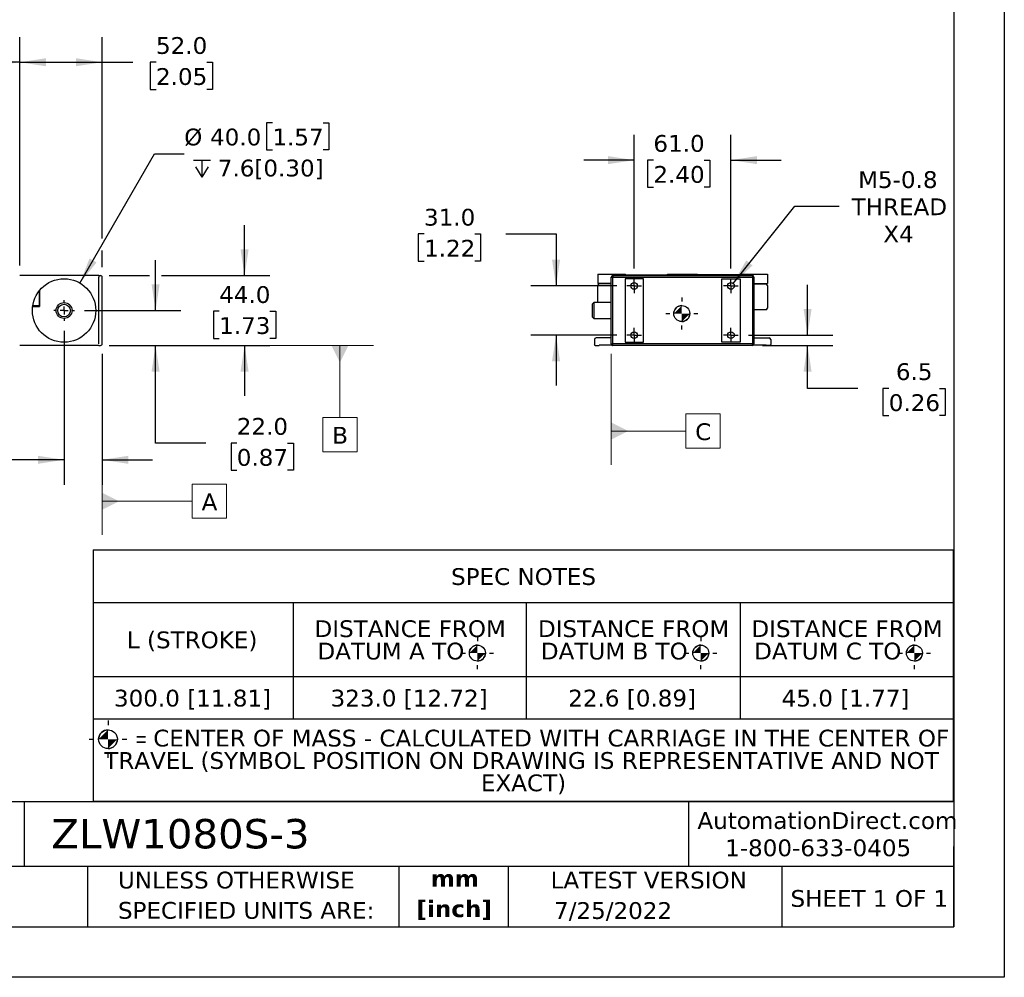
# Model space of a CAD drawing. Header units: millimetres. Extents: x 0 to 1397, y 0 to 1080.
# Tile 5 of 7: x 776 to 1397, y 0 to 604. Entities that reach past the tile are written whole.
import ezdxf

# ---------------------------------------------------------------- set-up
doc = ezdxf.new("R2010")
doc.units = ezdxf.units.MM
doc.header["$LTSCALE"] = 5
doc.linetypes.add('SLD-Center', pattern=[19.05, 15.24, -1.27, 1.27, -1.27])
doc.linetypes.add('SLD-Solid', pattern=[0])
doc.layers.add('CENTER', color=40, linetype='SLD-Center')
doc.layers.add('DIMENSIONS', color=140, linetype='SLD-Solid', lineweight=25)
doc.layers.add('TEXT', color=140, linetype='SLD-Solid', lineweight=25)
doc.styles.add('SLDTEXTSTYLE0', font='VERDANA.TTF')
doc.styles.add('SLDTEXTSTYLE1', font='VERDANAB.TTF')
doc.styles.add('SLDTEXTSTYLE2', font='GOTHIC.TTF', dxfattribs={"width": 0.913})
doc.dimstyles.new('SLDDIMSTYLE0', dxfattribs={"dimtxt": 10.790039, "dimasz": 16.51, "dimexe": 0, "dimexo": 0.0625, "dimgap": 2.69751, "dimtad": 0, "dimtih": 1, "dimtoh": 1, "dimrnd": 1e-09, "dimzin": 4, "dimdsep": 46, "dimtxsty": 'SLDTEXTSTYLE0', "dimsah": 1, "dimcen": 0.09, "dimadec": 0, "dimazin": 1, "dimtfac": 1, "dimtofl": 0, "dimtmove": 0, "dimatfit": 3, "dimfxl": 0, "dimfrac": 2, "dimtolj": 1, "dimtzin": 12, "dimarcsym": 0})
doc.dimstyles.new('SLDDIMSTYLE1', dxfattribs={"dimtxt": 10.790039, "dimasz": 16.51, "dimexe": 0, "dimexo": 0.0625, "dimgap": 2.69751, "dimtad": 0, "dimtih": 1, "dimtoh": 1, "dimrnd": 1e-09, "dimzin": 12, "dimdsep": 46, "dimtxsty": 'SLDTEXTSTYLE0', "dimsah": 1, "dimcen": 0.09, "dimadec": 0, "dimazin": 3, "dimtfac": 1, "dimtofl": 0, "dimtmove": 0, "dimatfit": 3, "dimfxl": 0, "dimfrac": 2, "dimtolj": 1, "dimtzin": 12, "dimarcsym": 0})
doc.dimstyles.new('SLDDIMSTYLE2', dxfattribs={"dimtxt": 10.790039, "dimasz": 16.51, "dimexe": 0, "dimexo": 0.0625, "dimgap": 2.69751, "dimtad": 0, "dimtih": 1, "dimtoh": 1, "dimrnd": 1e-09, "dimzin": 4, "dimdsep": 46, "dimtxsty": 'SLDTEXTSTYLE0', "dimsah": 1, "dimcen": 0.09, "dimadec": 0, "dimazin": 1, "dimtfac": 1, "dimtmove": 0, "dimatfit": 0, "dimfxl": 0, "dimfrac": 2, "dimtolj": 1, "dimtzin": 12, "dimarcsym": 0})
doc.dimstyles.new('SLDDIMSTYLE3', dxfattribs={"dimtxt": 10.790039, "dimasz": 16.51, "dimexe": 0, "dimexo": 0.0625, "dimgap": 2.69751, "dimtad": 0, "dimtih": 1, "dimtoh": 1, "dimrnd": 1e-09, "dimzin": 4, "dimdsep": 46, "dimtxsty": 'SLDTEXTSTYLE0', "dimsah": 1, "dimcen": 0, "dimadec": 0, "dimazin": 1, "dimtfac": 1, "dimtofl": 0, "dimtmove": 0, "dimatfit": 3, "dimfxl": 0, "dimfrac": 2, "dimtolj": 1, "dimtzin": 12, "dimarcsym": 0})
doc.dimstyles.new('SLDDIMSTYLE5', dxfattribs={"dimtxt": 10.790039, "dimasz": 16.51, "dimexe": 0, "dimexo": 0.0625, "dimgap": 2.69751, "dimtad": 0, "dimtih": 1, "dimtoh": 1, "dimrnd": 1e-09, "dimzin": 12, "dimdsep": 46, "dimtxsty": 'SLDTEXTSTYLE0', "dimsah": 1, "dimcen": 0.09, "dimadec": 0, "dimazin": 3, "dimtfac": 1, "dimtmove": 0, "dimatfit": 0, "dimfxl": 0, "dimfrac": 2, "dimtolj": 1, "dimtzin": 12, "dimarcsym": 0})
doc.dimstyles.new('SLDDIMSTYLE6', dxfattribs={"dimtxt": 10.790039, "dimasz": 16.51, "dimexe": 0, "dimexo": 0.0625, "dimgap": 2.69751, "dimtad": 0, "dimtih": 1, "dimtoh": 1, "dimrnd": 1e-09, "dimzin": 12, "dimdsep": 46, "dimtxsty": 'SLDTEXTSTYLE0', "dimsah": 1, "dimcen": 0, "dimadec": 0, "dimazin": 3, "dimtfac": 1, "dimtofl": 0, "dimtmove": 0, "dimatfit": 3, "dimfxl": 0, "dimfrac": 2, "dimtolj": 1, "dimtzin": 12, "dimarcsym": 0})

# ---------------------------------------------------------------- blocks, each defined once
blk = doc.blocks.new('SW_NOTE_0')
at = {"layer": 'TEXT', "color": 0, "char_height": 10.583, "attachment_point": 2, "style": 'SLDTEXTSTYLE1'}
for s, insert in [('mm', (14.22, 13.44)), ('[inch]', (13.8, -5.67))]:
    blk.add_mtext(s, dxfattribs=dict(at, insert=insert))
blk = doc.blocks.new('SW_NOTE_0_1')
at = {"layer": 'TEXT', "color": 0, "char_height": 10.5833, "attachment_point": 1, "style": 'SLDTEXTSTYLE0'}
for s, insert in [('UNLESS OTHERWISE ', (0, 13.44)), ('SPECIFIED UNITS ARE:', (0, -5.67))]:
    blk.add_mtext(s, dxfattribs=dict(at, insert=insert))
blk = doc.blocks.new('SW_SYMBOL_MOD_COM')
at = {"layer": 'TEXT', "color": 0}
for p, q in [((2500, 7500), (2500, 6250)), ((-2500, 2500), (-1250, 2500)), ((6250, 2500), (7500, 2500)), ((2500, -2500), (2500, -1250))]:
    blk.add_line(p, q, dxfattribs=at)
blk.add_circle((2500, 2500), 2500, dxfattribs=at)
for start, end in [(90, 180), (270, 0)]:
    blk.add_arc((2500, 2500), 2500, start, end, dxfattribs=at)
for points in [[(2500, 2500), (0, 2500), (2500, 5000)], [(2500, 2500), (5000, 2500), (2500, 0)]]:
    blk.add_solid(points, dxfattribs=at)
blk = doc.blocks.new('SW_TABLEANNOTATION_0')
at = {"layer": 'TEXT', "color": 0}
for p, q in [((0, 0), (0, -33.07)), ((0, 0), (126.28, 0)), ((126.28, 0), (273.15, 0)), ((273.15, 0), (408.07, 0)), ((408.07, 0), (542.38, 0)), ((542.38, 0), (542.38, -33.07)), ((0, -33.07), (0, -79.87)), ((0, -33.07), (126.28, -33.07)), ((126.28, -33.07), (126.28, -79.87)), ((126.28, -33.07), (273.15, -33.07)), ((273.15, -33.07), (273.15, -79.87)), ((273.15, -33.07), (408.07, -33.07)), ((408.07, -33.07), (408.07, -79.87)), ((408.07, -33.07), (542.38, -33.07)), ((542.38, -33.07), (542.38, -79.87)), ((0, -79.87), (0, -106.56)), ((0, -79.87), (126.28, -79.87)), ((126.28, -79.87), (126.28, -106.56)), ((126.28, -79.87), (273.15, -79.87)), ((273.15, -79.87), (273.15, -106.56)), ((273.15, -79.87), (408.07, -79.87)), ((408.07, -79.87), (408.07, -106.56)), ((408.07, -79.87), (542.38, -79.87)), ((542.38, -79.87), (542.38, -106.56)), ((0, -106.56), (0, -158.54)), ((0, -106.56), (126.28, -106.56)), ((126.28, -106.56), (273.15, -106.56)), ((273.15, -106.56), (408.07, -106.56)), ((408.07, -106.56), (542.38, -106.56)), ((542.38, -106.56), (542.38, -158.54)), ((0, -158.54), (126.28, -158.54)), ((126.28, -158.54), (273.15, -158.54)), ((273.15, -158.54), (408.07, -158.54)), ((408.07, -158.54), (542.38, -158.54))]:
    blk.add_line(p, q, dxfattribs=at)
for p, xscale, yscale, zscale in [((237.31, -70.09), 0.002016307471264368, 0.002016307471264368, 0.002016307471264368), ((378.23, -70.09), 0.002016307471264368, 0.002016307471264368, 0.002016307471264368), ((512.93, -70.09), 0.002016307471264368, 0.002016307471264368, 0.002016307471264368), ((3.51, -125.29), 0.0023657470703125, 0.0023657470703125, 0.0023657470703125)]:
    blk.add_blockref('SW_SYMBOL_MOD_COM', p, dxfattribs=dict(at, xscale=xscale, yscale=yscale, zscale=zscale))
at = {"layer": 'TEXT', "color": 0, "attachment_point": 1}
for s, insert, char_height, style in [('SPEC NOTES', (225.78, -11.47), 10.583, 'SLDTEXTSTYLE0'), ('DISTANCE FROM ', (139.68, -44.35), 10.5833, 'SLDTEXTSTYLE0'), ('DISTANCE FROM ', (280.58, -44.35), 10.5833, 'SLDTEXTSTYLE0'), ('DISTANCE FROM ', (415.19, -44.35), 10.5833, 'SLDTEXTSTYLE0'), ('L (STROKE)', (21.33, -51.4), 10.583, 'SLDTEXTSTYLE0'), ('DATUM A TO ', (141.53, -58.46), 10.5833, 'SLDTEXTSTYLE0'), ('DATUM B TO ', (282.41, -58.46), 10.5833, 'SLDTEXTSTYLE0'), ('DATUM C TO ', (416.94, -58.46), 10.5833, 'SLDTEXTSTYLE0'), ('300.0 [11.81]', (13.21, -88.15), 10.5833, 'SLDTEXTSTYLE0'), ('323.0 [12.72]', (149.78, -88.15), 10.5833, 'SLDTEXTSTYLE0'), ('22.6 [0.89]', (299.66, -88.15), 10.5833, 'SLDTEXTSTYLE0'), ('45.0 [1.77]', (434.27, -88.15), 10.5833, 'SLDTEXTSTYLE0'), ('= ', (27.05, -114.75), 9.26, 'SLDTEXTSTYLE2'), ('CENTER OF MASS - CALCULATED WITH CARRIAGE IN THE CENTER OF ', (37.94, -113.37), 10.5833, 'SLDTEXTSTYLE0'), ('TRAVEL (SYMBOL POSITION ON DRAWING IS REPRESENTATIVE AND NOT ', (7.07, -127.48), 10.5833, 'SLDTEXTSTYLE0'), ('EXACT)', (244.6, -141.59), 10.583, 'SLDTEXTSTYLE0')]:
    blk.add_mtext(s, dxfattribs=dict(at, insert=insert, char_height=char_height, style=style))
blk = doc.blocks.new('_D_1')
at = {"layer": 'DIMENSIONS'}
for p, q in [((478.23, 448.93), (478.23, 593.05)), ((776.07, 448.93), (776.07, 593.05)), ((741.38, 584.23), (737.85, 577.17)), ((748.44, 570.12), (741.38, 584.23)), ((478.23, 577.17), (581.03, 577.17)), ((737.85, 577.17), (656.23, 577.17)), ((751.96, 577.17), (748.44, 570.12)), ((776.07, 577.17), (751.96, 577.17))]:
    blk.add_line(p, q, dxfattribs=at)
for points in [[(478.23, 577.17), (494.74, 574.63), (494.74, 579.71)], [(776.07, 577.17), (759.56, 579.71), (759.56, 574.63)]]:
    blk.add_solid(points, dxfattribs=at)
at = {"layer": 'DIMENSIONS', "insert": (583.45, 582.04), "char_height": 10.583, "attachment_point": 1, "style": 'SLDTEXTSTYLE0'}
blk.add_mtext('L + 150.0', dxfattribs=at)
blk = doc.blocks.new('_D_2')
at = {"layer": 'DIMENSIONS'}
for p, q in [((776.07, 448.93), (776.07, 593.05)), ((828.07, 465.96), (828.07, 593.05)), ((776.07, 577.17), (828.07, 577.17)), ((828.07, 577.17), (847.42, 577.17)), ((862.04, 577.17), (858.42, 577.17)), ((858.42, 577.17), (858.42, 560.02)), ((894.1, 577.17), (897.73, 577.17)), ((897.73, 577.17), (897.73, 560.02)), ((858.42, 560.02), (862.04, 560.02)), ((897.73, 560.02), (894.1, 560.02)), ((828.07, 447.93), (828.07, 458.34))]:
    blk.add_line(p, q, dxfattribs=at)
for points in [[(776.07, 577.17), (792.58, 574.63), (792.58, 579.71)], [(828.07, 577.17), (811.56, 579.71), (811.56, 574.63)]]:
    blk.add_solid(points, dxfattribs=at)
at = {"layer": 'DIMENSIONS', "char_height": 10.583, "attachment_point": 1, "style": 'SLDTEXTSTYLE0'}
for s, insert in [('52.0', (862.04, 593.03)), ('2.05', (862.04, 573.46))]:
    blk.add_mtext(s, dxfattribs=dict(at, insert=insert))
blk = doc.blocks.new('_D_4')
at = {"layer": 'DIMENSIONS'}
for p, q in [((861.77, 420.58), (861.77, 452.33)), ((816.96, 420.58), (877.65, 420.58)), ((832.42, 398.58), (877.65, 398.58)), ((861.77, 336.96), (861.77, 398.58)), ((893.52, 336.96), (861.77, 336.96)), ((912.97, 336.96), (909.35, 336.96)), ((909.35, 336.96), (909.35, 319.81)), ((945.04, 336.96), (948.66, 336.96)), ((948.66, 336.96), (948.66, 319.81)), ((909.35, 319.81), (912.97, 319.81)), ((948.66, 319.81), (945.04, 319.81))]:
    blk.add_line(p, q, dxfattribs=at)
for points in [[(861.77, 420.58), (864.31, 437.09), (859.23, 437.09)], [(861.77, 398.58), (859.23, 382.07), (864.31, 382.07)]]:
    blk.add_solid(points, dxfattribs=at)
at = {"layer": 'DIMENSIONS', "char_height": 10.583, "attachment_point": 1, "style": 'SLDTEXTSTYLE0'}
for s, insert in [('22.0', (912.97, 352.81)), ('0.87', (912.97, 333.25))]:
    blk.add_mtext(s, dxfattribs=dict(at, insert=insert))
blk = doc.blocks.new('_D_5')
at = {"layer": 'DIMENSIONS'}
for p, q in [((917.89, 442.58), (917.89, 474.33)), ((832.42, 442.58), (857.96, 442.58)), ((865.58, 442.58), (933.77, 442.58)), ((901.86, 420.08), (898.24, 420.08)), ((898.24, 420.08), (898.24, 402.93)), ((933.92, 420.08), (937.55, 420.08)), ((937.55, 420.08), (937.55, 402.93)), ((832.42, 398.58), (933.77, 398.58)), ((898.24, 402.93), (901.86, 402.93)), ((917.89, 398.58), (917.89, 366.83)), ((937.55, 402.93), (933.92, 402.93))]:
    blk.add_line(p, q, dxfattribs=at)
for points in [[(917.89, 442.58), (920.43, 459.09), (915.35, 459.09)], [(917.89, 398.58), (915.35, 382.07), (920.43, 382.07)]]:
    blk.add_solid(points, dxfattribs=at)
at = {"layer": 'DIMENSIONS', "char_height": 10.583, "attachment_point": 1, "style": 'SLDTEXTSTYLE0'}
for s, insert in [('44.0', (901.86, 435.94)), ('1.73', (901.86, 416.38))]:
    blk.add_mtext(s, dxfattribs=dict(at, insert=insert))
blk = doc.blocks.new('_D_7')
at = {"layer": 'DIMENSIONS'}
for p, q in [((804.07, 407.69), (804.07, 310.53)), ((828.07, 393.23), (828.07, 310.53)), ((718.81, 326.41), (715.19, 326.41)), ((715.19, 326.41), (715.19, 309.26)), ((750.87, 326.41), (754.5, 326.41)), ((754.5, 326.41), (754.5, 309.26)), ((804.07, 326.41), (765.5, 326.41)), ((828.07, 326.41), (859.82, 326.41)), ((715.19, 309.26), (718.81, 309.26)), ((754.5, 309.26), (750.87, 309.26))]:
    blk.add_line(p, q, dxfattribs=at)
for points in [[(804.07, 326.41), (787.56, 328.95), (787.56, 323.87)], [(828.07, 326.41), (844.58, 323.87), (844.58, 328.95)]]:
    blk.add_solid(points, dxfattribs=at)
at = {"layer": 'DIMENSIONS', "char_height": 10.583, "attachment_point": 1, "style": 'SLDTEXTSTYLE0'}
for s, insert in [('24.0', (718.81, 342.27)), ('0.94', (718.81, 322.7))]:
    blk.add_mtext(s, dxfattribs=dict(at, insert=insert))
blk = doc.blocks.new('SW_SYMBOL_HOLE_DEPTH')
at = {"layer": 'DIMENSIONS', "color": 0}
for p, q in [((0, 4375), (4000, 4375)), ((500, 2775), (2000, 375)), ((2000, 4375), (2000, 375)), ((3500, 2775), (2000, 375))]:
    blk.add_line(p, q, dxfattribs=at)
blk = doc.blocks.new('_D_8')
at = {"layer": 'DIMENSIONS'}
for p, q in [((935.43, 539.02), (931.8, 539.02)), ((931.8, 539.02), (931.8, 521.87)), ((967.49, 539.02), (971.11, 539.02)), ((971.11, 539.02), (971.11, 521.87)), ((931.8, 521.87), (935.43, 521.87)), ((971.11, 521.87), (967.49, 521.87)), ((814.07, 437.9), (861.16, 519.46)), ((861.16, 519.46), (879.82, 519.46))]:
    blk.add_line(p, q, dxfattribs=at)
blk.add_solid([(814.07, 437.9), (824.53, 450.93), (820.13, 453.47)], dxfattribs=at)
at = {"layer": 'DIMENSIONS', "xscale": 0.002688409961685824, "yscale": 0.002688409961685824, "zscale": 0.002688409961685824}
blk.add_blockref('SW_SYMBOL_HOLE_DEPTH', (885.58, 503.74), dxfattribs=at)
at = {"layer": 'DIMENSIONS', "char_height": 10.583, "attachment_point": 1, "style": 'SLDTEXTSTYLE0'}
for s, insert in [('%%c', (879.82, 535.32)), ('40.0', (896.12, 535.32)), ('1.57', (935.43, 535.32)), ('7.6[0.30]', (901.01, 515.75))]:
    blk.add_mtext(s, dxfattribs=dict(at, insert=insert))
blk = doc.blocks.new('SW_CENTERMARKSYMBOL_4')
at = {"layer": 'CENTER', "color": 0}
for p, q in [((0, 5.08), (0, 6.54)), ((-5.08, 0), (-6.54, 0)), ((0, 0), (-2.54, 0)), ((0, 0), (0, 2.54)), ((0, 0), (0, -2.54)), ((0, 0), (2.54, 0)), ((5.08, 0), (6.54, 0)), ((0, -5.08), (0, -6.54))]:
    blk.add_line(p, q, dxfattribs=at)
blk = doc.blocks.new('SW_DATUMTAG_0')
at = {"color": 0, "linetype": 'SLD-Solid', "lineweight": 18}
for p, q in [((-62.74, 101.5), (-62.74, -12.7)), ((-5.97, -2.22), (-5.97, 19.36)), ((-5.97, 19.36), (15.61, 19.36)), ((15.61, 19.36), (15.61, -2.22)), ((-62.74, 8.57), (-5.97, 8.57)), ((15.61, -2.22), (-5.97, -2.22))]:
    blk.add_line(p, q, dxfattribs=at)
at = {"color": 0, "linetype": 'SLD-Solid', "lineweight": 0}
blk.add_solid([(-62.74, 3.18), (-62.74, 13.97), (-51.95, 8.57)], dxfattribs=at)
at = {"color": 0, "linetype": 'Continuous', "lineweight": 0, "insert": (0, 13.44), "char_height": 10.58, "attachment_point": 1, "style": 'SLDTEXTSTYLE0'}
blk.add_mtext('A', dxfattribs=at)
blk = doc.blocks.new('SW_DATUMTAG_1')
at = {"color": 0, "linetype": 'SLD-Solid', "lineweight": 18}
for p, q in [((-140.75, 64.84), (26.11, 64.84)), ((4.84, 64.84), (4.84, 19.36)), ((-5.95, -2.22), (-5.95, 19.36)), ((-5.95, 19.36), (15.63, 19.36)), ((15.63, 19.36), (15.63, -2.22)), ((15.63, -2.22), (-5.95, -2.22))]:
    blk.add_line(p, q, dxfattribs=at)
at = {"color": 0, "linetype": 'SLD-Solid', "lineweight": 0}
blk.add_solid([(10.24, 64.84), (-0.55, 64.84), (4.84, 54.05)], dxfattribs=at)
at = {"color": 0, "linetype": 'Continuous', "lineweight": 0, "insert": (0, 13.44), "char_height": 10.58, "attachment_point": 1, "style": 'SLDTEXTSTYLE0'}
blk.add_mtext('B', dxfattribs=at)
blk = doc.blocks.new('_D_10')
at = {"layer": 'DIMENSIONS'}
for p, q in [((1163.63, 447.07), (1163.63, 531.3)), ((1224.63, 447.07), (1224.63, 531.3)), ((1163.63, 515.43), (1131.88, 515.43)), ((1175.7, 515.43), (1172.08, 515.43)), ((1172.08, 515.43), (1172.08, 498.28)), ((1207.77, 515.43), (1211.39, 515.43)), ((1211.39, 515.43), (1211.39, 498.28)), ((1224.63, 515.43), (1256.38, 515.43)), ((1172.08, 498.28), (1175.7, 498.28)), ((1211.39, 498.28), (1207.77, 498.28))]:
    blk.add_line(p, q, dxfattribs=at)
for points in [[(1163.63, 515.43), (1147.12, 517.97), (1147.12, 512.89)], [(1224.63, 515.43), (1241.14, 512.89), (1241.14, 517.97)]]:
    blk.add_solid(points, dxfattribs=at)
at = {"layer": 'DIMENSIONS', "char_height": 10.583, "attachment_point": 1, "style": 'SLDTEXTSTYLE0'}
for s, insert in [('61.0', (1175.7, 531.28)), ('2.40', (1175.7, 511.72))]:
    blk.add_mtext(s, dxfattribs=dict(at, insert=insert))
blk = doc.blocks.new('_D_11')
at = {"layer": 'DIMENSIONS'}
for p, q in [((1031.06, 468.87), (1027.44, 468.87)), ((1027.44, 468.87), (1027.44, 451.73)), ((1063.13, 468.87), (1066.75, 468.87)), ((1066.75, 468.87), (1066.75, 451.73)), ((1082.58, 468.87), (1114.33, 468.87)), ((1114.33, 468.87), (1114.33, 436.08)), ((1027.44, 451.73), (1031.06, 451.73)), ((1066.75, 451.73), (1063.13, 451.73)), ((1152.64, 436.08), (1098.46, 436.08)), ((1152.64, 405.08), (1098.46, 405.08)), ((1114.33, 405.08), (1114.33, 373.33))]:
    blk.add_line(p, q, dxfattribs=at)
for points in [[(1114.33, 436.08), (1116.87, 452.59), (1111.79, 452.59)], [(1114.33, 405.08), (1111.79, 388.57), (1116.87, 388.57)]]:
    blk.add_solid(points, dxfattribs=at)
at = {"layer": 'DIMENSIONS', "char_height": 10.583, "attachment_point": 1, "style": 'SLDTEXTSTYLE0'}
for s, insert in [('31.0', (1031.06, 484.73)), ('1.22', (1031.06, 465.17))]:
    blk.add_mtext(s, dxfattribs=dict(at, insert=insert))
blk = doc.blocks.new('_D_12')
at = {"layer": 'DIMENSIONS'}
for p, q in [((1272.93, 405.08), (1272.93, 436.83)), ((1235.62, 405.08), (1288.81, 405.08)), ((1244.48, 398.58), (1288.81, 398.58)), ((1272.93, 371.48), (1272.93, 398.58)), ((1304.68, 371.48), (1272.93, 371.48)), ((1324.14, 371.48), (1320.51, 371.48)), ((1320.51, 371.48), (1320.51, 354.33)), ((1356.2, 371.48), (1359.82, 371.48)), ((1359.82, 371.48), (1359.82, 354.33)), ((1320.51, 354.33), (1324.14, 354.33)), ((1359.82, 354.33), (1356.2, 354.33))]:
    blk.add_line(p, q, dxfattribs=at)
for points in [[(1272.93, 405.08), (1275.47, 421.59), (1270.39, 421.59)], [(1272.93, 398.58), (1270.39, 382.07), (1275.47, 382.07)]]:
    blk.add_solid(points, dxfattribs=at)
at = {"layer": 'DIMENSIONS', "char_height": 10.583, "attachment_point": 1, "style": 'SLDTEXTSTYLE0'}
for s, insert in [('6.5', (1328.63, 387.34)), ('0.26', (1324.14, 367.77))]:
    blk.add_mtext(s, dxfattribs=dict(at, insert=insert))
blk = doc.blocks.new('_D_13')
at = {"layer": 'DIMENSIONS'}
for p, q in [((1225.95, 437.72), (1265.01, 486.43)), ((1265.01, 486.43), (1292.79, 486.43))]:
    blk.add_line(p, q, dxfattribs=at)
blk.add_solid([(1225.95, 437.72), (1238.26, 449.01), (1234.29, 452.19)], dxfattribs=at)
at = {"layer": 'DIMENSIONS', "char_height": 10.583, "attachment_point": 1, "style": 'SLDTEXTSTYLE0'}
for s, insert in [('M5-0.8', (1304.82, 508.44)), ('THREAD', (1300.73, 491.29)), ('X4', (1320.69, 474.15))]:
    blk.add_mtext(s, dxfattribs=dict(at, insert=insert))
blk = doc.blocks.new('SW_CENTERMARKSYMBOL_5')
at = {"layer": 'CENTER', "color": 0}
for p, q in [((-2.54, 0), (-4.64, 0)), ((0, 0), (-2.54, 0)), ((0, 2.54), (0, 4.64)), ((0, 0), (0, 2.54)), ((0, 0), (0, -2.54)), ((0, 0), (2.54, 0)), ((2.54, 0), (4.64, 0)), ((0, -2.54), (0, -4.64))]:
    blk.add_line(p, q, dxfattribs=at)
blk = doc.blocks.new('SW_CENTERMARKSYMBOL_6')
at = {"layer": 'CENTER', "color": 0}
for p, q in [((-2.54, 0), (-4.64, 0)), ((0, 0), (-2.54, 0)), ((0, 2.54), (0, 4.64)), ((0, 0), (0, 2.54)), ((0, 0), (0, -2.54)), ((0, 0), (2.54, 0)), ((2.54, 0), (4.64, 0)), ((0, -2.54), (0, -4.64))]:
    blk.add_line(p, q, dxfattribs=at)
blk = doc.blocks.new('SW_CENTERMARKSYMBOL_7')
at = {"layer": 'CENTER', "color": 0}
for p, q in [((-2.54, 0), (-4.64, 0)), ((0, 0), (-2.54, 0)), ((0, 2.54), (0, 4.64)), ((0, 0), (0, 2.54)), ((0, 0), (0, -2.54)), ((0, 0), (2.54, 0)), ((2.54, 0), (4.64, 0)), ((0, -2.54), (0, -4.64))]:
    blk.add_line(p, q, dxfattribs=at)
blk = doc.blocks.new('SW_CENTERMARKSYMBOL_8')
at = {"layer": 'CENTER', "color": 0}
for p, q in [((-2.54, 0), (-4.64, 0)), ((0, 0), (-2.54, 0)), ((0, 2.54), (0, 4.64)), ((0, 0), (0, 2.54)), ((0, 0), (0, -2.54)), ((0, 0), (2.54, 0)), ((2.54, 0), (4.64, 0)), ((0, -2.54), (0, -4.64))]:
    blk.add_line(p, q, dxfattribs=at)
blk = doc.blocks.new('SW_DATUMTAG_2')
at = {"color": 0, "linetype": 'SLD-Solid', "lineweight": 18}
for p, q in [((-52.93, 57.23), (-52.93, -12.7)), ((-5.86, -2.22), (-5.86, 19.36)), ((-5.86, 19.36), (15.72, 19.36)), ((15.72, 19.36), (15.72, -2.22)), ((-52.93, 8.57), (-5.86, 8.57)), ((15.72, -2.22), (-5.86, -2.22))]:
    blk.add_line(p, q, dxfattribs=at)
at = {"color": 0, "linetype": 'SLD-Solid', "lineweight": 0}
blk.add_solid([(-52.93, 3.18), (-52.93, 13.97), (-42.14, 8.57)], dxfattribs=at)
at = {"color": 0, "linetype": 'Continuous', "lineweight": 0, "insert": (0, 13.44), "char_height": 10.58, "attachment_point": 1, "style": 'SLDTEXTSTYLE0'}
blk.add_mtext('C', dxfattribs=at)

msp = doc.modelspace()

# ---------------------------------------------------------------- linework, layer by layer
at = {"color": 7, "linetype": 'SLD-Solid'}
for p, q in [((1397.012, 1079.513), (1397.012, 0.013)), ((1397.012, 0.013), (0.012, 0.013))]:
    msp.add_line(p, q, dxfattribs=at)
for p, q in [((826.073, 442.579), (776.073, 442.579)), ((826.073, 442.579), (826.073, 441.579)), ((826.073, 442.579), (827.073, 442.579)), ((826.073, 399.579), (826.073, 441.579)), ((828.073, 399.58), (828.073, 441.579)), ((1140.631, 443.579), (1140.631, 437.579)), ((1140.631, 443.579), (1158.131, 443.579)), ((1149.131, 399.579), (1149.131, 441.579)), ((1149.132, 399.58), (1149.132, 441.579)), ((1149.132, 441.579), (1150.132, 441.579)), ((1238.131, 442.579), (1150.131, 442.579)), ((1150.132, 442.579), (1238.131, 442.579)), ((1150.132, 442.579), (1150.132, 441.579)), ((1150.132, 441.579), (1238.131, 441.579)), ((1150.132, 399.58), (1150.132, 441.579)), ((1158.131, 443.079), (1158.131, 443.579)), ((1158.131, 443.079), (1184.631, 443.079)), ((1184.631, 443.079), (1184.631, 443.579)), ((1184.631, 443.579), (1203.631, 443.579)), ((1203.631, 443.079), (1203.631, 443.579)), ((1230.131, 443.079), (1203.631, 443.079)), ((1230.131, 443.079), (1230.131, 443.579)), ((1230.131, 443.579), (1247.631, 443.579)), ((1238.131, 442.579), (1238.131, 441.579)), ((1238.131, 441.579), (1238.131, 399.58)), ((1238.131, 441.579), (1239.131, 441.579)), ((1239.131, 441.579), (1239.131, 399.58)), ((1239.131, 399.579), (1239.131, 441.579)), ((1247.631, 443.579), (1247.631, 437.579)), ((1149.131, 437.579), (1140.631, 437.579)), ((1140.631, 425.579), (1140.631, 436.379)), ((1149.131, 437.379), (1141.631, 437.379)), ((1142.131, 437.379), (1142.131, 437.579)), ((1143.131, 437.379), (1143.131, 437.579)), ((1144.631, 437.379), (1144.631, 437.579)), ((1145.631, 437.379), (1145.631, 437.579)), ((1169.381, 440.579), (1157.881, 440.579)), ((1157.881, 440.579), (1157.881, 400.579)), ((1169.381, 400.579), (1169.381, 440.579)), ((1218.881, 440.579), (1230.381, 440.579)), ((1218.881, 400.579), (1218.881, 440.579)), ((1230.381, 440.579), (1230.381, 400.579)), ((1239.131, 437.579), (1247.631, 437.579)), ((1239.131, 437.379), (1246.631, 437.379)), ((1242.631, 437.379), (1242.631, 437.579)), ((1243.631, 437.379), (1243.631, 437.579)), ((1245.131, 437.379), (1245.131, 437.579)), ((1246.131, 437.379), (1246.131, 437.579)), ((1247.631, 436.379), (1247.631, 422.079)), ((788.573, 423.595), (788.573, 433.218)), ((788.574, 433.22), (788.574, 423.02)), ((784.223, 423.02), (788.574, 423.02)), ((788.573, 423.595), (784.302, 423.595)), ((788.573, 425.082), (788.574, 425.082)), ((788.573, 423.587), (788.573, 423.595)), ((788.573, 423.587), (788.573, 423.288)), ((788.573, 423.02), (788.573, 423.288)), ((1138.131, 425.579), (1137.131, 424.579)), ((1137.131, 424.579), (1137.131, 416.579)), ((1149.131, 425.579), (1138.131, 425.579)), ((1138.131, 425.579), (1138.131, 415.579)), ((1137.131, 416.579), (1138.131, 415.579)), ((1246.631, 421.079), (1239.131, 421.079)), ((1138.131, 415.579), (1149.131, 415.579)), ((826.073, 398.579), (776.073, 398.579)), ((826.073, 398.58), (827.073, 398.58)), ((1138.531, 402.279), (1138.531, 399.079)), ((1139.031, 398.579), (1138.531, 399.079)), ((1139.031, 398.579), (1141.531, 398.579)), ((1149.131, 403.279), (1139.531, 403.279)), ((1149.533, 398.779), (1141.531, 398.779)), ((1141.531, 398.779), (1141.531, 398.579)), ((1149.132, 399.58), (1150.132, 399.58)), ((1238.131, 398.579), (1150.131, 398.579)), ((1238.131, 399.58), (1150.132, 399.58)), ((1150.132, 398.58), (1150.132, 399.58)), ((1238.131, 398.58), (1150.132, 398.58)), ((1157.881, 400.579), (1169.381, 400.579)), ((1230.381, 400.579), (1218.881, 400.579)), ((1239.131, 399.58), (1238.131, 399.58)), ((1238.131, 398.58), (1238.131, 399.58)), ((1246.731, 398.779), (1238.731, 398.779)), ((1239.131, 403.279), (1248.731, 403.279)), ((1246.731, 398.579), (1246.731, 398.779)), ((1249.231, 398.579), (1246.731, 398.579)), ((1249.731, 399.079), (1249.231, 398.579)), ((1249.731, 402.279), (1249.731, 399.079))]:
    msp.add_line(p, q)
for centre, radius in [((804.073, 420.579), 20), ((1163.631, 436.079), 2.1), ((1224.631, 436.079), 2.1), ((804.073, 420.579), 5), ((804.073, 420.579), 4), ((1163.631, 405.079), 2.1), ((1224.631, 405.079), 2.1)]:
    msp.add_circle(centre, radius)
for centre, start, end in [((827.073, 441.579), 0.00041, 90.000551), ((1150.131, 441.579), 90, 180), ((1150.132, 441.579), 90, 180), ((1238.131, 441.579), 0, 90), ((1238.131, 441.579), 0, 90), ((1141.631, 436.379), 90, 180), ((1246.631, 436.379), 0, 90), ((1246.631, 422.079), 270, 360), ((827.073, 399.58), 269.999449, 359.99959), ((1139.531, 402.279), 90, 180), ((1150.132, 399.58), 180, 270), ((1150.131, 399.579), 233.130101, 270), ((1238.131, 399.58), 270, 0), ((1238.131, 399.579), 270, 0), ((1248.731, 402.279), 0, 90)]:
    msp.add_arc(centre, 1, start, end)
at = {"layer": 'TEXT'}
for p, q in [((1365.25, 1047.75), (1365.25, 31.75)), ((1365.25, 110.631), (31.75, 110.631)), ((778.794, 110.631), (778.794, 69.85)), ((1197.877, 110.631), (1197.877, 69.85)), ((1365.25, 31.75), (1365.25, 82.55)), ((1365.25, 69.85), (31.75, 69.85)), ((818.901, 69.85), (818.901, 31.75)), ((1015.122, 69.85), (1015.122, 31.75)), ((1084.06, 69.85), (1084.06, 31.75)), ((1256.744, 69.85), (1256.744, 31.75)), ((31.75, 31.75), (1365.25, 31.75))]:
    msp.add_line(p, q, dxfattribs=at)

# ---------------------------------------------------------------- block references
at = {"color": 7, "linetype": 'Continuous', "lineweight": 0}
for name, p in [('SW_DATUMTAG_1', (973.17, 333.743)), ('SW_DATUMTAG_0', (890.808, 291.727)), ('SW_DATUMTAG_2', (1202.062, 335.999))]:
    msp.add_blockref(name, p, dxfattribs=at)
at = {"layer": 'CENTER'}
for name, p in [('SW_CENTERMARKSYMBOL_5', (1163.631, 436.079)), ('SW_CENTERMARKSYMBOL_8', (1224.631, 436.079)), ('SW_CENTERMARKSYMBOL_4', (804.073, 420.579)), ('SW_CENTERMARKSYMBOL_6', (1163.631, 405.079)), ('SW_CENTERMARKSYMBOL_7', (1224.631, 405.079))]:
    msp.add_blockref(name, p, dxfattribs=at)
at = {"layer": 'TEXT', "xscale": 0.002016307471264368, "yscale": 0.002016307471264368, "zscale": 0.002016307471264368}
msp.add_blockref('SW_SYMBOL_MOD_COM', (1188.583, 413.615), dxfattribs=at)
at = {"layer": 'TEXT'}
for name, p in [('SW_TABLEANNOTATION_0', (822.34, 269.549)), ('SW_NOTE_0_1', (838.04, 53.212)), ('SW_NOTE_0', (1036.273, 54.243))]:
    msp.add_blockref(name, p, dxfattribs=at)

# ---------------------------------------------------------------- texts
at = {"layer": 'TEXT', "style": 'SLDTEXTSTYLE0'}
for s, insert, char_height, attachment_point in [('ZLW1080S-3', (796.039, 99.863), 18.5208, 1), ('AutomationDirect.com', (1203.475, 104.182), 10.58333, 1), ('1-800-633-0405', (1220.958, 86.985), 10.58333, 1), ('LATEST VERSION', (1172.761, 66.619), 10.58333, 2), ('SHEET 1 OF 1', (1262.206, 55.057), 10.58333, 1), ('7/25/2022', (1113.064, 47.431), 10.5833, 1)]:
    msp.add_mtext(s, dxfattribs=dict(at, insert=insert, char_height=char_height, attachment_point=attachment_point))

# ---------------------------------------------------------------- dimensions: what is measured, and where the dimension line sits
at = {"layer": 'DIMENSIONS'}
dim = msp.add_linear_dim(base=(478.23, 577.171), p1=(776.073, 442.579), p2=(478.23, 442.579), text='L + 150.0', dimstyle='SLDDIMSTYLE1', dxfattribs=at)
dim.commit()
dim.dimension.update_dxf_attribs({"geometry": '_D_1', "text_midpoint": (618.629, 577.171), "dimtype": 160})
for base, p1, p2, dimstyle, picture, middle in [((828.073, 577.171), (776.073, 442.579), (828.073, 441.579), 'SLDDIMSTYLE0', '_D_2', (878.073, 577.171)), ((1224.631, 515.426), (1163.631, 440.719), (1224.631, 440.719), 'SLDDIMSTYLE2', '_D_10', (1191.736, 515.426)), ((804.073, 326.408), (828.073, 399.58), (804.073, 414.039), 'SLDDIMSTYLE2', '_D_7', (734.842, 326.408))]:
    dim = msp.add_linear_dim(base=base, p1=p1, p2=p2, dimstyle=dimstyle, dxfattribs=at)
    dim.commit()
    dim.dimension.update_dxf_attribs({"geometry": picture, "text_midpoint": middle, "dimtype": 160})
dim = msp.add_diameter_dim_2p(p1=(794.073, 403.259), p2=(814.073, 437.9), text='<>\\P{\\fGDT;x}7.6[0.30]', dimstyle='SLDDIMSTYLE3', dxfattribs=at)
dim.commit()
dim.dimension.update_dxf_attribs({"geometry": '_D_8', "text_midpoint": (927.28, 521.875), "dimtype": 163})
dim = msp.add_diameter_dim_2p(p1=(1223.318, 434.441), p2=(1225.945, 437.717), text='M5-0.8\\PTHREAD\\PX4', dimstyle='SLDDIMSTYLE6', override={"dimpost": '<>'}, dxfattribs=at)
dim.commit()
dim.dimension.update_dxf_attribs({"geometry": '_D_13', "text_midpoint": (1330.007, 486.426), "dimtype": 163})
for base, p1, p2, dimstyle, picture, middle in [((1114.331, 405.079), (1158.991, 436.079), (1158.991, 405.079), 'SLDDIMSTYLE2', '_D_11', (1114.331, 468.875)), ((917.891, 398.579), (826.073, 442.579), (826.073, 398.579), 'SLDDIMSTYLE2', '_D_5', (917.891, 420.084)), ((861.771, 420.579), (826.073, 398.579), (810.613, 420.579), 'SLDDIMSTYLE2', '_D_4', (861.771, 336.957)), ((1272.935, 398.579), (1229.271, 405.079), (1238.131, 398.579), 'SLDDIMSTYLE5', '_D_12', (1272.935, 371.479))]:
    dim = msp.add_linear_dim(base=base, p1=p1, p2=p2, angle=90, dimstyle=dimstyle, dxfattribs=at)
    dim.commit()
    dim.dimension.update_dxf_attribs({"geometry": picture, "text_midpoint": middle, "dimtype": 160})

doc.saveas('drawing.dxf')
